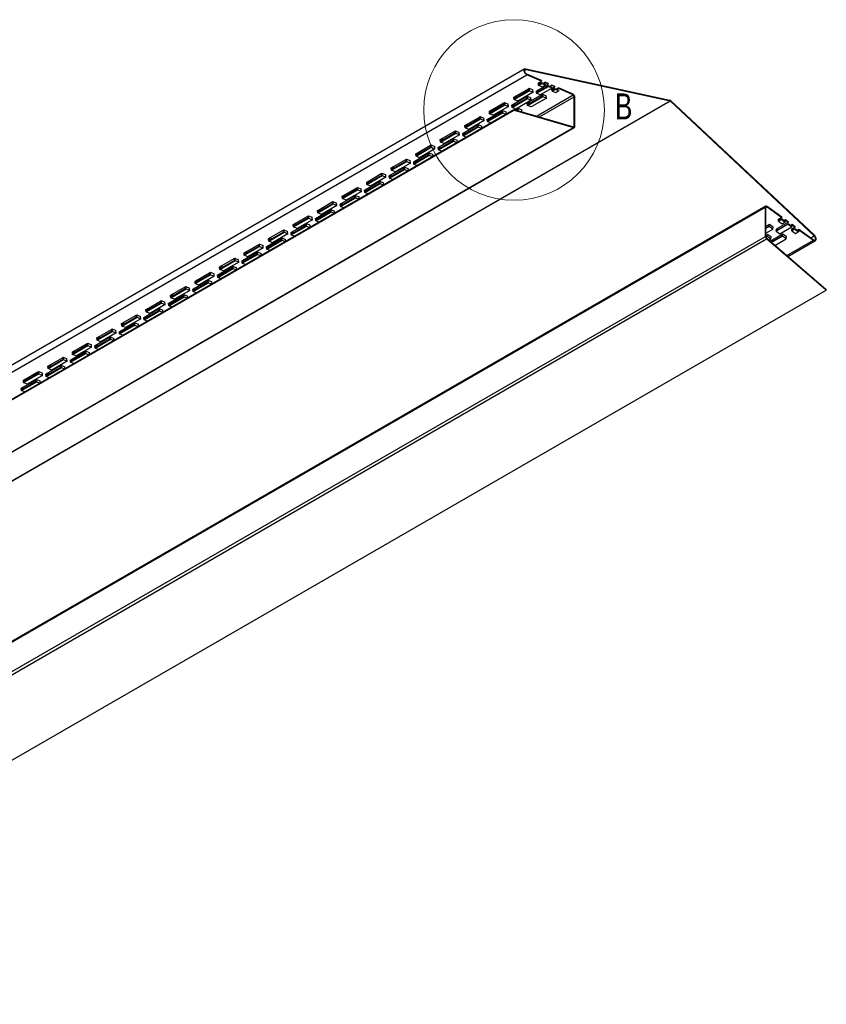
# Model space of a CAD drawing. Header units: inches. Extents: x -11.5 to 22.9, y -20.8 to 15.
# Tile 9 of 11: x 12.1 to 19.8, y -11.4 to -1.9. Entities that reach past the tile are written whole.
import ezdxf

# ---------------------------------------------------------------- set-up
doc = ezdxf.new("R2010")
doc.units = ezdxf.units.IN
doc.header["$MEASUREMENT"] = 0
doc.styles.add('SLDTEXTSTYLE3', font='TXT', dxfattribs={"width": 0.75})

msp = doc.modelspace()

# ---------------------------------------------------------------- linework, layer by layer
at = {"color": 7, "linetype": 'Continuous', "lineweight": 25}
for p, q in [((16.91068548, -2.36537532), (-11.37358577, -18.69353756)), ((16.92035224, -2.36421291), (18.30463587, -2.66628828)), ((-11.35400255, -18.75109898), (16.9302687, -2.42293674)), ((16.92175195, -2.37021905), (18.30603558, -2.67229442)), ((17.07001861, -2.47799398), (16.92968512, -2.41719812)), ((17.07060219, -2.48373261), (16.9302687, -2.42293674)), ((16.94530614, -2.55606448), (16.95213206, -2.55212396)), ((16.95213206, -2.55212396), (16.98721544, -2.56732292)), ((16.95446639, -2.57507846), (16.95213206, -2.55212396)), ((17.02316335, -2.60046262), (17.13730199, -2.53457179)), ((17.02468051, -2.57528471), (17.13496766, -2.51161729)), ((17.13671841, -2.52883316), (17.02643125, -2.59250058)), ((17.04052041, -2.50109845), (17.047016, -2.49734863)), ((17.04285474, -2.52405295), (17.04052041, -2.50109845)), ((17.04285474, -2.52405295), (17.07293652, -2.50668711)), ((17.07793811, -2.53925192), (17.04285474, -2.52405295)), ((17.047016, -2.49734863), (17.07060219, -2.48373261)), ((17.047016, -2.49734863), (17.04876675, -2.5145645)), ((17.07235294, -2.50094848), (17.04876675, -2.5145645)), ((17.0704817, -2.50202873), (17.05244474, -2.49421468)), ((17.17238536, -2.54977075), (17.05824672, -2.61566159)), ((17.07001861, -2.47799398), (17.07060219, -2.48373261)), ((17.07235294, -2.50094848), (17.07293652, -2.50668711)), ((17.10743631, -2.51614745), (17.07235294, -2.50094848)), ((17.10801989, -2.52188608), (17.07293652, -2.50668711)), ((17.10801989, -2.52188608), (17.07793811, -2.53925192)), ((17.10510199, -2.49319295), (17.08338704, -2.50572872)), ((17.10568557, -2.49893157), (17.08939935, -2.5083334)), ((17.10568557, -2.49893157), (17.10510199, -2.49319295)), ((17.13438408, -2.50587866), (17.10510199, -2.49319295)), ((17.13496766, -2.51161729), (17.10568557, -2.49893157)), ((17.10801989, -2.52188608), (17.10743631, -2.51614745)), ((17.13438408, -2.50587866), (17.13496766, -2.51161729)), ((17.13671841, -2.52883316), (17.13730199, -2.53457179)), ((17.13671841, -2.52883316), (17.17180178, -2.54403213)), ((17.17238536, -2.54977075), (17.13730199, -2.53457179)), ((17.16946746, -2.52107763), (17.1477525, -2.5336134)), ((17.17005104, -2.52681625), (17.15376482, -2.53621808)), ((17.16925135, -2.55686781), (17.17574694, -2.55311798)), ((17.17005104, -2.52681625), (17.16946746, -2.52107763)), ((17.19874955, -2.53376334), (17.16946746, -2.52107763)), ((17.19933313, -2.53950196), (17.17005104, -2.52681625)), ((17.17238536, -2.54977075), (17.17180178, -2.54403213)), ((17.17574694, -2.55311798), (17.19933313, -2.53950196)), ((17.17574694, -2.55311798), (17.17749768, -2.57033386)), ((17.19921264, -2.55779808), (17.18117568, -2.54998404)), ((17.19874955, -2.53376334), (17.19933313, -2.53950196)), ((17.23383292, -2.5489623), (17.21211797, -2.56149808)), ((17.23441651, -2.55470093), (17.21813029, -2.56410276)), ((17.23441651, -2.55470093), (17.23383292, -2.5489623)), ((17.37416642, -2.60975817), (17.23383292, -2.5489623)), ((17.37475, -2.61549679), (17.23441651, -2.55470093)), ((16.78897825, -2.71135272), (16.92647372, -2.63197828)), ((16.92822446, -2.64919416), (16.79072899, -2.7285686)), ((16.80481815, -2.63716647), (16.81131374, -2.63341664)), ((16.80715248, -2.66012097), (16.80481815, -2.63716647)), ((16.80715248, -2.66012097), (16.95446639, -2.57507846)), ((16.81131374, -2.63341664), (16.94530614, -2.55606448)), ((16.81131374, -2.63341664), (16.81306449, -2.65063252)), ((16.94705689, -2.57328036), (16.81306449, -2.65063252)), ((16.83477944, -2.63809675), (16.81674248, -2.6302827)), ((16.98954976, -2.59027743), (16.84223585, -2.67531994)), ((16.92647372, -2.63197828), (16.93244067, -2.62853363)), ((16.92822446, -2.64919416), (16.92647372, -2.63197828)), ((16.93244067, -2.62853363), (16.96752405, -2.64373259)), ((16.934775, -2.65148813), (16.93244067, -2.62853363)), ((16.93588341, -2.71589033), (17.08319733, -2.63084782)), ((16.94004468, -2.689186), (17.07403708, -2.61183384)), ((17.07578782, -2.62904971), (16.94179542, -2.70640188)), ((16.94705689, -2.57328036), (16.94530614, -2.55606448)), ((16.95446639, -2.57507846), (16.98954976, -2.59027743)), ((16.96985837, -2.6666871), (16.96752405, -2.64373259)), ((17.1182807, -2.64604678), (16.97096679, -2.73108929)), ((16.98954976, -2.59027743), (16.98721544, -2.56732292)), ((17.02082902, -2.57750812), (17.02468051, -2.57528471)), ((17.02316335, -2.60046262), (17.02082902, -2.57750812)), ((17.05824672, -2.61566159), (17.02316335, -2.60046262)), ((17.02468051, -2.57528471), (17.02643125, -2.59250058)), ((17.0481462, -2.57996481), (17.03010925, -2.57215076)), ((17.07403708, -2.61183384), (17.080863, -2.60789331)), ((17.07578782, -2.62904971), (17.07403708, -2.61183384)), ((17.080863, -2.60789331), (17.11594638, -2.62309228)), ((17.08319733, -2.63084782), (17.080863, -2.60789331)), ((17.08319733, -2.63084782), (17.1182807, -2.64604678)), ((17.1182807, -2.64604678), (17.11594638, -2.62309228)), ((17.17158567, -2.57982231), (17.16925135, -2.55686781)), ((17.17158567, -2.57982231), (17.20166746, -2.56245647)), ((17.20666905, -2.59502128), (17.17158567, -2.57982231)), ((17.20108388, -2.55671784), (17.17749768, -2.57033386)), ((17.20108388, -2.55671784), (17.20166746, -2.56245647)), ((17.20108388, -2.55671784), (17.23616725, -2.57191681)), ((17.23675083, -2.57765543), (17.20166746, -2.56245647)), ((17.23675083, -2.57765543), (17.20666905, -2.59502128)), ((17.23675083, -2.57765543), (17.23616725, -2.57191681)), ((17.38602548, -2.91695382), (17.38602548, -2.63350305)), ((17.39073953, -2.91967518), (17.39073953, -2.63622441)), ((-9.97823567, -19.00045665), (18.30603558, -2.67229442)), ((-9.976626, -19.00138589), (18.30764524, -2.67322366)), ((16.57145022, -2.79618899), (16.71876413, -2.71114648)), ((16.57561148, -2.76948466), (16.70960388, -2.6921325)), ((16.71135463, -2.70934837), (16.57736223, -2.78670054)), ((16.7538475, -2.72634545), (16.60653359, -2.81138796)), ((16.70960388, -2.6921325), (16.7164298, -2.68819198)), ((16.71135463, -2.70934837), (16.70960388, -2.6921325)), ((16.7164298, -2.68819198), (16.75151318, -2.70339094)), ((16.71876413, -2.71114648), (16.7164298, -2.68819198)), ((16.71876413, -2.71114648), (16.7538475, -2.72634545)), ((16.7538475, -2.72634545), (16.75151318, -2.70339094)), ((16.78512676, -2.71357614), (16.78897825, -2.71135272)), ((16.78746109, -2.73653064), (16.78512676, -2.71357614)), ((16.78746109, -2.73653064), (16.934775, -2.65148813)), ((16.82254446, -2.75172961), (16.78746109, -2.73653064)), ((16.78897825, -2.71135272), (16.79072899, -2.7285686)), ((16.81244394, -2.71603283), (16.79440699, -2.70821878)), ((16.84223585, -2.67531994), (16.80715248, -2.66012097)), ((16.96985837, -2.6666871), (16.82254446, -2.75172961)), ((16.83833482, -2.74790185), (16.84516074, -2.74396133)), ((16.84516074, -2.74396133), (16.88024412, -2.7591603)), ((16.84749507, -2.76691584), (16.84516074, -2.74396133)), ((16.93354909, -2.69293583), (16.94004468, -2.689186)), ((16.93588341, -2.71589033), (16.93354909, -2.69293583)), ((16.934775, -2.65148813), (16.96985837, -2.6666871)), ((16.97096679, -2.73108929), (16.93588341, -2.71589033)), ((16.94004468, -2.689186), (16.94179542, -2.70640188)), ((16.96351038, -2.6938661), (16.94547342, -2.68605206)), ((19.69192887, -3.96940814), (18.30764524, -2.67322366)), ((19.69332858, -3.96501807), (18.30904495, -2.66883359)), ((-11.47830835, -19.08304207), (16.8059629, -2.75487983)), ((-11.47718927, -19.08897609), (16.80708198, -2.76081385)), ((16.33990922, -2.90555268), (16.47390162, -2.82820052)), ((16.47390162, -2.82820052), (16.48072754, -2.82426)), ((16.47565236, -2.84541639), (16.47390162, -2.82820052)), ((16.48072754, -2.82426), (16.51581092, -2.83945896)), ((16.48306187, -2.8472145), (16.48072754, -2.82426)), ((16.55175883, -2.87259866), (16.69907274, -2.78755615)), ((16.55327599, -2.84742074), (16.69077146, -2.7680463)), ((16.6925222, -2.78526217), (16.55502673, -2.86463662)), ((16.56911589, -2.77323449), (16.57561148, -2.76948466)), ((16.57145022, -2.79618899), (16.56911589, -2.77323449)), ((16.60653359, -2.81138796), (16.57145022, -2.79618899)), ((16.57561148, -2.76948466), (16.57736223, -2.78670054)), ((16.59907718, -2.77416477), (16.58104022, -2.76635072)), ((16.69077146, -2.7680463), (16.69673841, -2.76460165)), ((16.6925222, -2.78526217), (16.69077146, -2.7680463)), ((16.69673841, -2.76460165), (16.73182179, -2.77980061)), ((16.69907274, -2.78755615), (16.69673841, -2.76460165)), ((16.69907274, -2.78755615), (16.72780081, -2.80000184)), ((16.73353924, -2.79668912), (16.73182179, -2.77980061)), ((16.8059629, -2.75487983), (16.80708198, -2.76081385)), ((16.8059629, -2.75487983), (17.37837395, -2.92379166)), ((16.80708198, -2.76081385), (17.37949303, -2.92972568)), ((16.81938594, -2.75884081), (16.83833482, -2.74790185)), ((16.84006788, -2.76494381), (16.83833482, -2.74790185)), ((16.84724328, -2.76706119), (16.84749507, -2.76691584)), ((16.84749507, -2.76691584), (16.84908519, -2.76760471)), ((16.88209339, -2.77734505), (16.88024412, -2.7591603)), ((-10.90477822, -19.25788792), (17.37949303, -2.92972568)), ((-10.89785199, -19.25738623), (17.38641926, -2.929224)), ((16.31605656, -3.00866668), (16.46337048, -2.92362417)), ((16.31757373, -2.98348876), (16.4550692, -2.90411432)), ((16.45681994, -2.92133019), (16.31932447, -3.00070464)), ((16.33341363, -2.90930251), (16.33990922, -2.90555268)), ((16.33574795, -2.93225701), (16.33341363, -2.90930251)), ((16.33574795, -2.93225701), (16.48306187, -2.8472145)), ((16.37083133, -2.94745598), (16.33574795, -2.93225701)), ((16.33990922, -2.90555268), (16.34165997, -2.92276856)), ((16.47565236, -2.84541639), (16.34165997, -2.92276856)), ((16.36337492, -2.91023278), (16.34533796, -2.90241874)), ((16.51814524, -2.86241346), (16.37083133, -2.94745598)), ((16.4550692, -2.90411432), (16.46103615, -2.90066967)), ((16.45681994, -2.92133019), (16.4550692, -2.90411432)), ((16.46103615, -2.90066967), (16.49611953, -2.91586863)), ((16.46337048, -2.92362417), (16.46103615, -2.90066967)), ((16.46337048, -2.92362417), (16.49209855, -2.93606986)), ((16.48306187, -2.8472145), (16.51814524, -2.86241346)), ((16.49783698, -2.93275714), (16.49611953, -2.91586863)), ((16.51814524, -2.86241346), (16.51581092, -2.83945896)), ((16.5494245, -2.84964416), (16.55327599, -2.84742074)), ((16.55175883, -2.87259866), (16.5494245, -2.84964416)), ((16.5804869, -2.88504436), (16.55175883, -2.87259866)), ((16.55327599, -2.84742074), (16.55502673, -2.86463662)), ((16.57674168, -2.85210084), (16.55870473, -2.8442868)), ((16.10004569, -3.06832503), (16.24735961, -2.98328252)), ((16.10420696, -3.0416207), (16.23819936, -2.96426854)), ((16.2399501, -2.98148441), (16.10595771, -3.05883658)), ((16.28244298, -2.99848148), (16.13512907, -3.08352399)), ((16.23819936, -2.96426854), (16.24502528, -2.96032801)), ((16.2399501, -2.98148441), (16.23819936, -2.96426854)), ((16.24502528, -2.96032801), (16.28010866, -2.97552698)), ((16.24735961, -2.98328252), (16.24502528, -2.96032801)), ((16.24735961, -2.98328252), (16.28244298, -2.99848148)), ((16.28244298, -2.99848148), (16.28010866, -2.97552698)), ((16.31372224, -2.98571218), (16.31757373, -2.98348876)), ((16.31605656, -3.00866668), (16.31372224, -2.98571218)), ((16.34478464, -3.02111238), (16.31605656, -3.00866668)), ((16.31757373, -2.98348876), (16.31932447, -3.00070464)), ((16.34103942, -2.98816886), (16.32300247, -2.98035482)), ((15.86434343, -3.20439305), (16.01165735, -3.11935054)), ((15.8685047, -3.17768872), (16.0024971, -3.10033655)), ((16.00424784, -3.11755243), (15.87025545, -3.1949046)), ((16.0024971, -3.10033655), (16.00932302, -3.09639603)), ((16.00424784, -3.11755243), (16.0024971, -3.10033655)), ((16.00932302, -3.09639603), (16.0444064, -3.111595)), ((16.01165735, -3.11935054), (16.00932302, -3.09639603)), ((16.01165735, -3.11935054), (16.04674072, -3.1345495)), ((16.04674072, -3.1345495), (16.0444064, -3.111595)), ((16.07801998, -3.1217802), (16.08187147, -3.11955678)), ((16.0803543, -3.1447347), (16.07801998, -3.1217802)), ((16.0803543, -3.1447347), (16.22766822, -3.05969219)), ((16.08187147, -3.11955678), (16.21936694, -3.04018234)), ((16.08187147, -3.11955678), (16.08362221, -3.13677266)), ((16.22111768, -3.05739821), (16.08362221, -3.13677266)), ((16.10533716, -3.12423688), (16.0873002, -3.11642284)), ((16.09771137, -3.04537053), (16.10420696, -3.0416207)), ((16.10004569, -3.06832503), (16.09771137, -3.04537053)), ((16.13512907, -3.08352399), (16.10004569, -3.06832503)), ((16.10420696, -3.0416207), (16.10595771, -3.05883658)), ((16.12767266, -3.0463008), (16.1096357, -3.03848676)), ((16.21936694, -3.04018234), (16.22533389, -3.03673768)), ((16.22111768, -3.05739821), (16.21936694, -3.04018234)), ((16.22533389, -3.03673768), (16.26041727, -3.05193665)), ((16.22766822, -3.05969219), (16.22533389, -3.03673768)), ((16.22766822, -3.05969219), (16.25639629, -3.07213788)), ((16.26213472, -3.06882516), (16.26041727, -3.05193665)), ((15.84465204, -3.28080272), (15.99196596, -3.19576021)), ((15.84616921, -3.2556248), (15.98366467, -3.17625035)), ((15.98541542, -3.19346623), (15.84791995, -3.27284068)), ((15.86200911, -3.18143854), (15.8685047, -3.17768872)), ((15.86434343, -3.20439305), (15.86200911, -3.18143854)), ((15.89942681, -3.21959201), (15.86434343, -3.20439305)), ((15.8685047, -3.17768872), (15.87025545, -3.1949046)), ((15.8919704, -3.18236882), (15.87393344, -3.17455478)), ((16.04674072, -3.1345495), (15.89942681, -3.21959201)), ((15.98366467, -3.17625035), (15.98963163, -3.1728057)), ((15.98541542, -3.19346623), (15.98366467, -3.17625035)), ((15.98963163, -3.1728057), (16.02471501, -3.18800467)), ((15.99196596, -3.19576021), (15.98963163, -3.1728057)), ((15.99196596, -3.19576021), (16.02069403, -3.2082059)), ((16.02643246, -3.20489318), (16.02471501, -3.18800467)), ((16.10908238, -3.15718039), (16.0803543, -3.1447347)), ((15.61046695, -3.39169282), (15.74796241, -3.31231837)), ((15.62864117, -3.34046107), (15.77595509, -3.25541855)), ((15.63280244, -3.31375674), (15.76679484, -3.23640457)), ((15.76854558, -3.25362045), (15.63455318, -3.33097261)), ((15.65626814, -3.31843684), (15.63823118, -3.31062279)), ((15.81103846, -3.27061752), (15.66372455, -3.35566003)), ((15.74796241, -3.31231837), (15.75392937, -3.30887372)), ((15.74971316, -3.32953425), (15.74796241, -3.31231837)), ((15.75392937, -3.30887372), (15.78901275, -3.32407269)), ((15.7562637, -3.33182822), (15.75392937, -3.30887372)), ((15.76679484, -3.23640457), (15.77362076, -3.23246405)), ((15.76854558, -3.25362045), (15.76679484, -3.23640457)), ((15.77362076, -3.23246405), (15.80870414, -3.24766302)), ((15.77595509, -3.25541855), (15.77362076, -3.23246405)), ((15.77595509, -3.25541855), (15.81103846, -3.27061752)), ((15.81103846, -3.27061752), (15.80870414, -3.24766302)), ((15.84231772, -3.25784821), (15.84616921, -3.2556248)), ((15.84465204, -3.28080272), (15.84231772, -3.25784821)), ((15.87338012, -3.29324841), (15.84465204, -3.28080272)), ((15.84616921, -3.2556248), (15.84791995, -3.27284068)), ((15.8696349, -3.2603049), (15.85159794, -3.25249085)), ((15.39293891, -3.47652908), (15.54025283, -3.39148657)), ((15.39710018, -3.44982476), (15.53109258, -3.37247259)), ((15.53284332, -3.38968847), (15.39885092, -3.46704063)), ((15.5753362, -3.40668554), (15.42802229, -3.49172805)), ((15.53109258, -3.37247259), (15.5379185, -3.36853207)), ((15.53284332, -3.38968847), (15.53109258, -3.37247259)), ((15.5379185, -3.36853207), (15.57300188, -3.38373104)), ((15.54025283, -3.39148657), (15.5379185, -3.36853207)), ((15.54025283, -3.39148657), (15.5753362, -3.40668554)), ((15.5753362, -3.40668554), (15.57300188, -3.38373104)), ((15.60661546, -3.39391623), (15.61046695, -3.39169282)), ((15.60894978, -3.41687074), (15.60661546, -3.39391623)), ((15.60894978, -3.41687074), (15.7562637, -3.33182822)), ((15.61046695, -3.39169282), (15.61221769, -3.40890869)), ((15.74971316, -3.32953425), (15.61221769, -3.40890869)), ((15.63393264, -3.39637292), (15.61589568, -3.38855887)), ((15.62630685, -3.31750656), (15.63280244, -3.31375674)), ((15.62864117, -3.34046107), (15.62630685, -3.31750656)), ((15.66372455, -3.35566003), (15.62864117, -3.34046107)), ((15.63280244, -3.31375674), (15.63455318, -3.33097261)), ((15.7562637, -3.33182822), (15.78499177, -3.34427392)), ((15.7907302, -3.34096119), (15.78901275, -3.32407269)), ((15.37324752, -3.55293875), (15.52056144, -3.46789624)), ((15.37476469, -3.52776084), (15.51226015, -3.44838639)), ((15.5140109, -3.46560227), (15.37651543, -3.54497671)), ((15.39060459, -3.45357458), (15.39710018, -3.44982476)), ((15.39293891, -3.47652908), (15.39060459, -3.45357458)), ((15.42802229, -3.49172805), (15.39293891, -3.47652908)), ((15.39710018, -3.44982476), (15.39885092, -3.46704063)), ((15.42056588, -3.45450486), (15.40252892, -3.44669081)), ((15.51226015, -3.44838639), (15.51822711, -3.44494174)), ((15.5140109, -3.46560227), (15.51226015, -3.44838639)), ((15.51822711, -3.44494174), (15.55331049, -3.46014071)), ((15.52056144, -3.46789624), (15.51822711, -3.44494174)), ((15.52056144, -3.46789624), (15.54928951, -3.48034194)), ((15.55502794, -3.47702921), (15.55331049, -3.46014071)), ((15.63767786, -3.42931643), (15.60894978, -3.41687074)), ((15.13906243, -3.66382885), (15.27655789, -3.58445441)), ((15.15490233, -3.5896426), (15.16139792, -3.58589278)), ((15.15723665, -3.6125971), (15.15490233, -3.5896426)), ((15.15723665, -3.6125971), (15.30455057, -3.52755459)), ((15.16139792, -3.58589278), (15.29539032, -3.50854061)), ((15.16139792, -3.58589278), (15.16314866, -3.60310865)), ((15.29714106, -3.52575649), (15.16314866, -3.60310865)), ((15.18486361, -3.59057288), (15.16682666, -3.58275883)), ((15.33963394, -3.54275356), (15.19232003, -3.62779607)), ((15.27655789, -3.58445441), (15.28252485, -3.58100976)), ((15.27830864, -3.60167029), (15.27655789, -3.58445441)), ((15.28252485, -3.58100976), (15.31760822, -3.59620873)), ((15.28485918, -3.60396426), (15.28252485, -3.58100976)), ((15.29539032, -3.50854061), (15.30221624, -3.50460009)), ((15.29714106, -3.52575649), (15.29539032, -3.50854061)), ((15.30221624, -3.50460009), (15.33729961, -3.51979906)), ((15.30455057, -3.52755459), (15.30221624, -3.50460009)), ((15.30455057, -3.52755459), (15.33963394, -3.54275356)), ((15.31932568, -3.61309723), (15.31760822, -3.59620873)), ((15.33963394, -3.54275356), (15.33729961, -3.51979906)), ((15.3709132, -3.52998425), (15.37476469, -3.52776084)), ((15.37324752, -3.55293875), (15.3709132, -3.52998425)), ((15.40197559, -3.56538445), (15.37324752, -3.55293875)), ((15.37476469, -3.52776084), (15.37651543, -3.54497671)), ((15.39823038, -3.53244094), (15.38019342, -3.52462689)), ((19.22726156, -3.68438316), (-9.05700969, -20.01254539)), ((14.92153439, -3.74866512), (15.06884831, -3.66362261)), ((14.92569566, -3.72196079), (15.05968806, -3.64460863)), ((15.0614388, -3.66182451), (14.9274464, -3.73917667)), ((15.10393168, -3.67882158), (14.95661777, -3.76386409)), ((15.05968806, -3.64460863), (15.06651398, -3.64066811)), ((15.0614388, -3.66182451), (15.05968806, -3.64460863)), ((15.06651398, -3.64066811), (15.10159735, -3.65586707)), ((15.06884831, -3.66362261), (15.06651398, -3.64066811)), ((15.06884831, -3.66362261), (15.10393168, -3.67882158)), ((15.10393168, -3.67882158), (15.10159735, -3.65586707)), ((15.13521094, -3.66605227), (15.13906243, -3.66382885)), ((15.13754526, -3.68900677), (15.13521094, -3.66605227)), ((15.13754526, -3.68900677), (15.28485918, -3.60396426)), ((15.16627333, -3.70145247), (15.13754526, -3.68900677)), ((15.13906243, -3.66382885), (15.14081317, -3.68104473)), ((15.27830864, -3.60167029), (15.14081317, -3.68104473)), ((15.16252812, -3.66850896), (15.14449116, -3.66069491)), ((15.19232003, -3.62779607), (15.15723665, -3.6125971)), ((15.28485918, -3.60396426), (15.31358725, -3.61640996)), ((19.2395144, -3.68660064), (19.37984789, -3.78783038)), ((-9.06132996, -20.02209421), (19.22294129, -3.69393198)), ((14.6899934, -3.85802881), (14.8239858, -3.78067665)), ((14.8239858, -3.78067665), (14.83081172, -3.77673613)), ((14.82573654, -3.79789252), (14.8239858, -3.78067665)), ((14.83081172, -3.77673613), (14.86589509, -3.79193509)), ((14.83314604, -3.79969063), (14.83081172, -3.77673613)), ((14.901843, -3.82507479), (15.04915692, -3.74003228)), ((14.90336017, -3.79989687), (15.04085563, -3.72052243)), ((15.04260638, -3.73773831), (14.90511091, -3.81711275)), ((14.91920007, -3.72571062), (14.92569566, -3.72196079)), ((14.92153439, -3.74866512), (14.91920007, -3.72571062)), ((14.95661777, -3.76386409), (14.92153439, -3.74866512)), ((14.92569566, -3.72196079), (14.9274464, -3.73917667)), ((14.94916135, -3.7266409), (14.9311244, -3.71882685)), ((15.04085563, -3.72052243), (15.04682259, -3.71707778)), ((15.04260638, -3.73773831), (15.04085563, -3.72052243)), ((15.04682259, -3.71707778), (15.08190596, -3.73227674)), ((15.04915692, -3.74003228), (15.04682259, -3.71707778)), ((15.04915692, -3.74003228), (15.07788499, -3.75247798)), ((15.08362342, -3.74916525), (15.08190596, -3.73227674)), ((19.22294129, -3.97738274), (19.22294129, -3.69393198)), ((19.22765534, -3.9801041), (19.22765534, -3.69665334)), ((19.23893082, -3.69166547), (19.37926431, -3.79289521)), ((14.66614074, -3.96114281), (14.81345465, -3.8761003)), ((14.6676579, -3.93596489), (14.80515337, -3.85659045)), ((14.80690412, -3.87380632), (14.66940865, -3.95318077)), ((14.68349781, -3.86177864), (14.6899934, -3.85802881)), ((14.68583213, -3.88473314), (14.68349781, -3.86177864)), ((14.68583213, -3.88473314), (14.83314604, -3.79969063)), ((14.6899934, -3.85802881), (14.69174414, -3.87524469)), ((14.82573654, -3.79789252), (14.69174414, -3.87524469)), ((14.71345909, -3.86270891), (14.69542214, -3.85489487)), ((14.86822942, -3.81488959), (14.72091551, -3.89993211)), ((14.80515337, -3.85659045), (14.81112033, -3.8531458)), ((14.80690412, -3.87380632), (14.80515337, -3.85659045)), ((14.81112033, -3.8531458), (14.8462037, -3.86834476)), ((14.81345465, -3.8761003), (14.81112033, -3.8531458)), ((14.81345465, -3.8761003), (14.84218273, -3.88854599)), ((14.83314604, -3.79969063), (14.86822942, -3.81488959)), ((14.84792116, -3.88523327), (14.8462037, -3.86834476)), ((14.86822942, -3.81488959), (14.86589509, -3.79193509)), ((14.89950868, -3.80212029), (14.90336017, -3.79989687)), ((14.901843, -3.82507479), (14.89950868, -3.80212029)), ((14.93057107, -3.83752049), (14.901843, -3.82507479)), ((14.90336017, -3.79989687), (14.90511091, -3.81711275)), ((14.92682586, -3.80457698), (14.9087889, -3.79676293)), ((19.25396826, -3.86522709), (19.22765534, -3.88041721)), ((19.25396826, -3.86522709), (19.25221752, -3.8804216)), ((19.26079418, -3.86128656), (19.25396826, -3.86522709)), ((19.25845986, -3.88154591), (19.26079418, -3.86128656)), ((19.29587756, -3.886594), (19.26079418, -3.86128656)), ((19.44129546, -3.85958467), (19.32715682, -3.92547551)), ((19.33159188, -3.91818726), (19.44187904, -3.85451984)), ((19.44362978, -3.83932532), (19.33334263, -3.90299274)), ((19.34684821, -3.83052041), (19.34918253, -3.81026106)), ((19.37692999, -3.81315456), (19.34684821, -3.83052041)), ((19.34684821, -3.83052041), (19.38193158, -3.85582784)), ((19.35567812, -3.80651123), (19.34918253, -3.81026106)), ((19.35567812, -3.80651123), (19.35392738, -3.82170574)), ((19.35392738, -3.82170574), (19.37751357, -3.80808973)), ((19.37926431, -3.79289521), (19.35567812, -3.80651123)), ((19.35990239, -3.80407261), (19.37082447, -3.81195126)), ((19.37692999, -3.81315456), (19.37751357, -3.80808973)), ((19.37692999, -3.81315456), (19.41201336, -3.838462)), ((19.41259694, -3.83339716), (19.37751357, -3.80808973)), ((19.37926431, -3.79289521), (19.37984789, -3.78783038)), ((19.38193158, -3.85582784), (19.41201336, -3.838462)), ((19.39803418, -3.82289229), (19.41493127, -3.81313781)), ((19.40167487, -3.82551851), (19.41434769, -3.81820265)), ((19.41259694, -3.83339716), (19.41201336, -3.838462)), ((19.41493127, -3.81313781), (19.41434769, -3.81820265)), ((19.41434769, -3.81820265), (19.44362978, -3.83932532)), ((19.41493127, -3.81313781), (19.44421336, -3.83426049)), ((19.44129546, -3.85958467), (19.44187904, -3.85451984)), ((19.44129546, -3.85958467), (19.47637883, -3.88489211)), ((19.47696241, -3.87982727), (19.44187904, -3.85451984)), ((19.44362978, -3.83932532), (19.44421336, -3.83426049)), ((19.46239965, -3.8693224), (19.47929674, -3.85956792)), ((19.46604034, -3.87194862), (19.47871316, -3.86463276)), ((19.47696241, -3.87982727), (19.47637883, -3.88489211)), ((19.47929674, -3.85956792), (19.47871316, -3.86463276)), ((19.47871316, -3.86463276), (19.50799525, -3.88575544)), ((19.47929674, -3.85956792), (19.50857883, -3.8806906)), ((14.45012987, -4.02080116), (14.59744378, -3.93575865)), ((14.45429114, -3.99409683), (14.58828354, -3.91674467)), ((14.59003428, -3.93396054), (14.45604188, -4.01131271)), ((14.63252716, -3.95095761), (14.48521325, -4.03600012)), ((14.58828354, -3.91674467), (14.59510946, -3.91280415)), ((14.59003428, -3.93396054), (14.58828354, -3.91674467)), ((14.59510946, -3.91280415), (14.63019283, -3.92800311)), ((14.59744378, -3.93575865), (14.59510946, -3.91280415)), ((14.59744378, -3.93575865), (14.63252716, -3.95095761)), ((14.63252716, -3.95095761), (14.63019283, -3.92800311)), ((14.66380642, -3.93818831), (14.6676579, -3.93596489)), ((14.66614074, -3.96114281), (14.66380642, -3.93818831)), ((14.69486881, -3.97358851), (14.66614074, -3.96114281)), ((14.6676579, -3.93596489), (14.66940865, -3.95318077)), ((14.6911236, -3.94064499), (14.67308664, -3.93283095)), ((14.72091551, -3.89993211), (14.68583213, -3.88473314)), ((19.22765534, -3.89460104), (19.25221752, -3.8804216)), ((19.25845986, -3.88154591), (19.22765534, -3.89932899)), ((19.22765534, -3.94488962), (19.29354323, -3.90685335)), ((19.23513584, -3.95968632), (19.22765534, -3.96400472)), ((19.23513584, -3.95968632), (19.23338509, -3.97488083)), ((19.24110279, -3.95624167), (19.23513584, -3.95968632)), ((19.23876847, -3.97650102), (19.24110279, -3.95624167)), ((19.27618617, -3.9815491), (19.24110279, -3.95624167)), ((19.29354323, -3.90685335), (19.25845986, -3.88154591)), ((19.3826992, -3.95808731), (19.26829664, -4.0241305)), ((19.27816863, -4.03261535), (19.38094846, -3.97328182)), ((19.3871908, -3.97440613), (19.2814593, -4.03544363)), ((19.29354323, -3.90685335), (19.29587756, -3.886594)), ((19.32715682, -3.92547551), (19.32949114, -3.90521616)), ((19.32715682, -3.92547551), (19.36224019, -3.95078294)), ((19.33334263, -3.90299274), (19.32949114, -3.90521616)), ((19.33334263, -3.90299274), (19.33159188, -3.91818726)), ((19.3375669, -3.90055412), (19.34848897, -3.90843277)), ((19.36224019, -3.95078294), (19.47637883, -3.88489211)), ((19.3826992, -3.95808731), (19.38094846, -3.97328182)), ((19.38952512, -3.95414679), (19.3826992, -3.95808731)), ((19.3871908, -3.97440613), (19.38952512, -3.95414679)), ((19.42227417, -3.99971357), (19.3871908, -3.97440613)), ((19.42460849, -3.97945422), (19.38952512, -3.95414679)), ((19.47557914, -3.92338063), (19.47791347, -3.90312128)), ((19.50566093, -3.90601478), (19.47557914, -3.92338063)), ((19.47557914, -3.92338063), (19.51066252, -3.94868806)), ((19.48440906, -3.89937145), (19.47791347, -3.90312128)), ((19.48440906, -3.89937145), (19.48265832, -3.91456596)), ((19.48265832, -3.91456596), (19.50624451, -3.90094995)), ((19.50799525, -3.88575544), (19.48440906, -3.89937145)), ((19.48863333, -3.89693283), (19.49955541, -3.90481148)), ((19.50566093, -3.90601478), (19.50624451, -3.90094995)), ((19.50566093, -3.90601478), (19.5407443, -3.93132222)), ((19.50624451, -3.90094995), (19.54132788, -3.92625738)), ((19.50799525, -3.88575544), (19.50857883, -3.8806906)), ((19.51066252, -3.94868806), (19.5407443, -3.93132222)), ((19.52676512, -3.91575251), (19.54366221, -3.90599803)), ((19.53040581, -3.91837873), (19.54307863, -3.91106287)), ((19.54132788, -3.92625738), (19.5407443, -3.93132222)), ((19.54366221, -3.90599803), (19.54307863, -3.91106287)), ((19.54307863, -3.91106287), (19.68341212, -4.01229261)), ((19.54366221, -3.90599803), (19.6839957, -4.00722777)), ((-9.06132996, -20.30554498), (19.22294129, -3.97738274)), ((-9.05008346, -20.32858042), (19.23418779, -4.00041818)), ((14.21858888, -4.13016485), (14.35258128, -4.05281268)), ((14.35258128, -4.05281268), (14.3594072, -4.04887216)), ((14.35433202, -4.07002856), (14.35258128, -4.05281268)), ((14.3594072, -4.04887216), (14.39449057, -4.06407113)), ((14.36174152, -4.07182667), (14.3594072, -4.04887216)), ((14.3968249, -4.08702563), (14.39449057, -4.06407113)), ((14.43043848, -4.09721083), (14.57775239, -4.01216832)), ((14.43195564, -4.07203291), (14.56945111, -3.99265847)), ((14.57120186, -4.00987434), (14.43370639, -4.08924879)), ((14.45542134, -4.07671301), (14.43738438, -4.06889897)), ((14.44779555, -3.99784666), (14.45429114, -3.99409683)), ((14.45012987, -4.02080116), (14.44779555, -3.99784666)), ((14.48521325, -4.03600012), (14.45012987, -4.02080116)), ((14.45429114, -3.99409683), (14.45604188, -4.01131271)), ((14.47775683, -3.99877693), (14.45971988, -3.99096289)), ((14.56945111, -3.99265847), (14.57541807, -3.98921381)), ((14.57120186, -4.00987434), (14.56945111, -3.99265847)), ((14.57541807, -3.98921381), (14.61050144, -4.00441278)), ((14.57775239, -4.01216832), (14.57541807, -3.98921381)), ((14.57775239, -4.01216832), (14.60648047, -4.02461401)), ((14.6122189, -4.02130129), (14.61050144, -4.00441278)), ((19.22765534, -3.97818855), (19.23338509, -3.97488083)), ((19.23876847, -3.97650102), (19.22789791, -3.98277645)), ((19.80659884, -4.49239808), (19.23418779, -4.00041818)), ((19.80771792, -4.48775612), (19.23530687, -3.99577622)), ((19.27385184, -4.00180845), (19.23876847, -3.97650102)), ((19.25499247, -4.01269574), (19.27385184, -4.00180845)), ((19.27385184, -4.00180845), (19.27618617, -3.9815491)), ((19.31316965, -4.06269827), (19.42227417, -3.99971357)), ((19.42227417, -3.99971357), (19.42460849, -3.97945422)), ((19.43718354, -4.16928661), (19.70299534, -4.01583672)), ((14.19473622, -4.23327885), (14.34205013, -4.14823634)), ((14.19625338, -4.20810093), (14.33374885, -4.12872648)), ((14.3354996, -4.14594236), (14.19800413, -4.22531681)), ((14.21209329, -4.13391468), (14.21858888, -4.13016485)), ((14.21442761, -4.15686918), (14.21209329, -4.13391468)), ((14.21442761, -4.15686918), (14.36174152, -4.07182667)), ((14.24951098, -4.17206814), (14.21442761, -4.15686918)), ((14.21858888, -4.13016485), (14.22033962, -4.14738073)), ((14.35433202, -4.07002856), (14.22033962, -4.14738073)), ((14.24205457, -4.13484495), (14.22401762, -4.12703091)), ((14.3968249, -4.08702563), (14.24951098, -4.17206814)), ((14.33374885, -4.12872648), (14.33971581, -4.12528183)), ((14.3354996, -4.14594236), (14.33374885, -4.12872648)), ((14.33971581, -4.12528183), (14.37479918, -4.1404808)), ((14.34205013, -4.14823634), (14.33971581, -4.12528183)), ((14.34205013, -4.14823634), (14.37077821, -4.16068203)), ((14.36174152, -4.07182667), (14.3968249, -4.08702563)), ((14.37651664, -4.15736931), (14.37479918, -4.1404808)), ((14.42810416, -4.07425633), (14.43195564, -4.07203291)), ((14.43043848, -4.09721083), (14.42810416, -4.07425633)), ((14.45916655, -4.10965652), (14.43043848, -4.09721083)), ((14.43195564, -4.07203291), (14.43370639, -4.08924879)), ((13.97872535, -4.2929372), (14.12603926, -4.20789468)), ((13.98288662, -4.26623287), (14.11687902, -4.1888807)), ((14.11862976, -4.20609658), (13.98463736, -4.28344875)), ((14.16112264, -4.22309365), (14.01380872, -4.30813616)), ((14.11687902, -4.1888807), (14.12370494, -4.18494018)), ((14.11862976, -4.20609658), (14.11687902, -4.1888807)), ((14.12370494, -4.18494018), (14.15878831, -4.20013915)), ((14.12603926, -4.20789468), (14.12370494, -4.18494018)), ((14.12603926, -4.20789468), (14.16112264, -4.22309365)), ((14.16112264, -4.22309365), (14.15878831, -4.20013915)), ((14.1924019, -4.21032435), (14.19625338, -4.20810093)), ((14.19473622, -4.23327885), (14.1924019, -4.21032435)), ((14.22346429, -4.24572454), (14.19473622, -4.23327885)), ((14.19625338, -4.20810093), (14.19800413, -4.22531681)), ((14.21971908, -4.21278103), (14.20168212, -4.20496699)), ((13.74302309, -4.42900521), (13.890337, -4.3439627)), ((13.74718436, -4.40230089), (13.88117676, -4.32494872)), ((13.8829275, -4.3421646), (13.7489351, -4.41951676)), ((13.88117676, -4.32494872), (13.88800268, -4.3210082)), ((13.8829275, -4.3421646), (13.88117676, -4.32494872)), ((13.88800268, -4.3210082), (13.92308605, -4.33620717)), ((13.890337, -4.3439627), (13.88800268, -4.3210082)), ((13.890337, -4.3439627), (13.92542038, -4.35916167)), ((13.92542038, -4.35916167), (13.92308605, -4.33620717)), ((13.95669964, -4.34639236), (13.96055112, -4.34416895)), ((13.95903396, -4.36934687), (13.95669964, -4.34639236)), ((13.95903396, -4.36934687), (14.10634787, -4.28430435)), ((13.96055112, -4.34416895), (14.09804659, -4.2647945)), ((13.96055112, -4.34416895), (13.96230187, -4.36138482)), ((14.09979734, -4.28201038), (13.96230187, -4.36138482)), ((13.98401682, -4.34884905), (13.96597986, -4.341035)), ((13.97639103, -4.26998269), (13.98288662, -4.26623287)), ((13.97872535, -4.2929372), (13.97639103, -4.26998269)), ((14.01380872, -4.30813616), (13.97872535, -4.2929372)), ((13.98288662, -4.26623287), (13.98463736, -4.28344875)), ((14.00635231, -4.27091297), (13.98831536, -4.26309892)), ((14.09804659, -4.2647945), (14.10401355, -4.26134985)), ((14.09979734, -4.28201038), (14.09804659, -4.2647945)), ((14.10401355, -4.26134985), (14.13909692, -4.27654882)), ((14.10634787, -4.28430435), (14.10401355, -4.26134985)), ((14.10634787, -4.28430435), (14.13507595, -4.29675005)), ((14.14081437, -4.29343733), (14.13909692, -4.27654882)), ((13.7233317, -4.50541488), (13.87064561, -4.42037237)), ((13.72484886, -4.48023697), (13.86234433, -4.40086252)), ((13.86409507, -4.4180784), (13.72659961, -4.49745284)), ((13.74068877, -4.40605071), (13.74718436, -4.40230089)), ((13.74302309, -4.42900521), (13.74068877, -4.40605071)), ((13.77810646, -4.44420418), (13.74302309, -4.42900521)), ((13.74718436, -4.40230089), (13.7489351, -4.41951676)), ((13.77065005, -4.40698099), (13.7526131, -4.39916694)), ((13.92542038, -4.35916167), (13.77810646, -4.44420418)), ((13.86234433, -4.40086252), (13.86831129, -4.39741787)), ((13.86409507, -4.4180784), (13.86234433, -4.40086252)), ((13.86831129, -4.39741787), (13.90339466, -4.41261684)), ((13.87064561, -4.42037237), (13.86831129, -4.39741787)), ((13.87064561, -4.42037237), (13.89937368, -4.43281807)), ((13.90511211, -4.42950534), (13.90339466, -4.41261684)), ((13.98776203, -4.38179256), (13.95903396, -4.36934687)), ((-8.47767241, -20.82056032), (19.80659884, -4.49239808)), ((13.4891466, -4.61630498), (13.62664207, -4.53693054)), ((13.50498651, -4.54211873), (13.5114821, -4.53836891)), ((13.50732083, -4.56507323), (13.50498651, -4.54211873)), ((13.50732083, -4.56507323), (13.65463474, -4.48003072)), ((13.5114821, -4.53836891), (13.6454745, -4.46101674)), ((13.5114821, -4.53836891), (13.51323284, -4.55558478)), ((13.64722524, -4.47823262), (13.51323284, -4.55558478)), ((13.53494779, -4.54304901), (13.51691084, -4.53523496)), ((13.68971812, -4.49522969), (13.5424042, -4.5802722)), ((13.62664207, -4.53693054), (13.63260903, -4.53348589)), ((13.62839281, -4.55414642), (13.62664207, -4.53693054)), ((13.63260903, -4.53348589), (13.6676924, -4.54868486)), ((13.63494335, -4.55644039), (13.63260903, -4.53348589)), ((13.6454745, -4.46101674), (13.65230042, -4.45707622)), ((13.64722524, -4.47823262), (13.6454745, -4.46101674)), ((13.65230042, -4.45707622), (13.68738379, -4.47227519)), ((13.65463474, -4.48003072), (13.65230042, -4.45707622)), ((13.65463474, -4.48003072), (13.68971812, -4.49522969)), ((13.68971812, -4.49522969), (13.68738379, -4.47227519)), ((13.72099738, -4.48246038), (13.72484886, -4.48023697)), ((13.7233317, -4.50541488), (13.72099738, -4.48246038)), ((13.75205977, -4.51786058), (13.7233317, -4.50541488)), ((13.72484886, -4.48023697), (13.72659961, -4.49745284)), ((13.74831456, -4.48491707), (13.7302776, -4.47710302)), ((19.80771792, -4.48775612), (19.80659884, -4.49239808)), ((13.27161857, -4.70114125), (13.41893248, -4.61609874)), ((13.27577984, -4.67443692), (13.40977224, -4.59708476)), ((13.41152298, -4.61430064), (13.27753058, -4.6916528)), ((13.45401586, -4.63129771), (13.30670194, -4.71634022)), ((13.40977224, -4.59708476), (13.41659816, -4.59314424)), ((13.41152298, -4.61430064), (13.40977224, -4.59708476)), ((13.41659816, -4.59314424), (13.45168153, -4.6083432)), ((13.41893248, -4.61609874), (13.41659816, -4.59314424)), ((13.41893248, -4.61609874), (13.45401586, -4.63129771)), ((13.45401586, -4.63129771), (13.45168153, -4.6083432)), ((13.48529512, -4.6185284), (13.4891466, -4.61630498)), ((13.48762944, -4.6414829), (13.48529512, -4.6185284)), ((13.48762944, -4.6414829), (13.63494335, -4.55644039)), ((13.4891466, -4.61630498), (13.49089735, -4.63352086)), ((13.62839281, -4.55414642), (13.49089735, -4.63352086)), ((13.5126123, -4.62098509), (13.49457534, -4.61317104)), ((13.5424042, -4.5802722), (13.50732083, -4.56507323)), ((13.63494335, -4.55644039), (13.66367142, -4.56888609)), ((13.66940985, -4.56557336), (13.6676924, -4.54868486)), ((13.17406998, -4.73315278), (13.1808959, -4.72921226)), ((13.1808959, -4.72921226), (13.21597927, -4.74441122)), ((13.18323022, -4.75216676), (13.1808959, -4.72921226)), ((13.25192718, -4.77755092), (13.39924109, -4.69250841)), ((13.25344434, -4.752373), (13.39093981, -4.67299856)), ((13.39269055, -4.69021444), (13.25519509, -4.76958888)), ((13.26928425, -4.67818675), (13.27577984, -4.67443692)), ((13.27161857, -4.70114125), (13.26928425, -4.67818675)), ((13.30670194, -4.71634022), (13.27161857, -4.70114125)), ((13.27577984, -4.67443692), (13.27753058, -4.6916528)), ((13.29924553, -4.67911703), (13.28120858, -4.67130298)), ((13.39093981, -4.67299856), (13.39690677, -4.66955391)), ((13.39269055, -4.69021444), (13.39093981, -4.67299856)), ((13.39690677, -4.66955391), (13.43199014, -4.68475287)), ((13.39924109, -4.69250841), (13.39690677, -4.66955391)), ((13.39924109, -4.69250841), (13.42796916, -4.70495411)), ((13.43370759, -4.70164138), (13.43199014, -4.68475287)), ((13.51635751, -4.6539286), (13.48762944, -4.6414829)), ((13.01774208, -4.88844102), (13.15523755, -4.80906658)), ((13.15698829, -4.82628245), (13.01949283, -4.9056569)), ((13.03358198, -4.81425477), (13.04007758, -4.81050494)), ((13.03591631, -4.83720927), (13.03358198, -4.81425477)), ((13.03591631, -4.83720927), (13.18323022, -4.75216676)), ((13.04007758, -4.81050494), (13.17406998, -4.73315278)), ((13.04007758, -4.81050494), (13.04182832, -4.82772082)), ((13.17582072, -4.75036865), (13.04182832, -4.82772082)), ((13.06354327, -4.81518505), (13.04550631, -4.807371)), ((13.2183136, -4.76736573), (13.07099968, -4.85240824)), ((13.15523755, -4.80906658), (13.16120451, -4.80562193)), ((13.15698829, -4.82628245), (13.15523755, -4.80906658)), ((13.16120451, -4.80562193), (13.19628788, -4.82082089)), ((13.16353883, -4.82857643), (13.16120451, -4.80562193)), ((13.17582072, -4.75036865), (13.17406998, -4.73315278)), ((13.18323022, -4.75216676), (13.2183136, -4.76736573)), ((13.19800533, -4.8377094), (13.19628788, -4.82082089)), ((13.2183136, -4.76736573), (13.21597927, -4.74441122)), ((13.24959286, -4.75459642), (13.25344434, -4.752373)), ((13.25192718, -4.77755092), (13.24959286, -4.75459642)), ((13.28065525, -4.78999662), (13.25192718, -4.77755092)), ((13.25344434, -4.752373), (13.25519509, -4.76958888)), ((13.27691004, -4.75705311), (13.25887308, -4.74923906)), ((12.80021405, -4.97327729), (12.94752796, -4.88823478)), ((12.80437532, -4.94657296), (12.93836772, -4.8692208)), ((12.94011846, -4.88643667), (12.80612606, -4.96378884)), ((12.98261134, -4.90343374), (12.83529742, -4.98847626)), ((12.93836772, -4.8692208), (12.94519364, -4.86528028)), ((12.94011846, -4.88643667), (12.93836772, -4.8692208)), ((12.94519364, -4.86528028), (12.98027701, -4.88047924)), ((12.94752796, -4.88823478), (12.94519364, -4.86528028)), ((12.94752796, -4.88823478), (12.98261134, -4.90343374)), ((12.98261134, -4.90343374), (12.98027701, -4.88047924)), ((13.01389059, -4.89066444), (13.01774208, -4.88844102)), ((13.01622492, -4.91361894), (13.01389059, -4.89066444)), ((13.01622492, -4.91361894), (13.16353883, -4.82857643)), ((13.04495299, -4.92606464), (13.01622492, -4.91361894)), ((13.01774208, -4.88844102), (13.01949283, -4.9056569)), ((13.04120778, -4.89312112), (13.02317082, -4.88530708)), ((13.07099968, -4.85240824), (13.03591631, -4.83720927)), ((13.16353883, -4.82857643), (13.1922669, -4.84102212)), ((12.56867306, -5.08264098), (12.70266546, -5.00528881)), ((12.70266546, -5.00528881), (12.70949138, -5.00134829)), ((12.7044162, -5.02250469), (12.70266546, -5.00528881)), ((12.70949138, -5.00134829), (12.74457475, -5.01654726)), ((12.7118257, -5.0243028), (12.70949138, -5.00134829)), ((12.78052266, -5.04968696), (12.92783657, -4.96464445)), ((12.78203982, -5.02450904), (12.91953529, -4.9451346)), ((12.92128603, -4.96235047), (12.78379056, -5.04172492)), ((12.79787972, -4.95032279), (12.80437532, -4.94657296)), ((12.80021405, -4.97327729), (12.79787972, -4.95032279)), ((12.83529742, -4.98847626), (12.80021405, -4.97327729)), ((12.80437532, -4.94657296), (12.80612606, -4.96378884)), ((12.82784101, -4.95125306), (12.80980405, -4.94343902)), ((12.91953529, -4.9451346), (12.92550225, -4.94168995)), ((12.92128603, -4.96235047), (12.91953529, -4.9451346)), ((12.92550225, -4.94168995), (12.96058562, -4.95688891)), ((12.92783657, -4.96464445), (12.92550225, -4.94168995)), ((12.92783657, -4.96464445), (12.95656464, -4.97709014)), ((12.96230307, -4.97377742), (12.96058562, -4.95688891)), ((12.5448204, -5.18575498), (12.69213431, -5.10071247)), ((12.54633756, -5.16057706), (12.68383303, -5.08120262)), ((12.68558377, -5.09841849), (12.5480883, -5.17779294)), ((12.56217746, -5.08639081), (12.56867306, -5.08264098)), ((12.56451179, -5.10934531), (12.56217746, -5.08639081)), ((12.56451179, -5.10934531), (12.7118257, -5.0243028)), ((12.59959516, -5.12454427), (12.56451179, -5.10934531)), ((12.56867306, -5.08264098), (12.5704238, -5.09985686)), ((12.7044162, -5.02250469), (12.5704238, -5.09985686)), ((12.59213875, -5.08732108), (12.57410179, -5.07950704)), ((12.74690907, -5.03950176), (12.59959516, -5.12454427)), ((12.68383303, -5.08120262), (12.68979999, -5.07775796)), ((12.68558377, -5.09841849), (12.68383303, -5.08120262)), ((12.68979999, -5.07775796), (12.72488336, -5.09295693)), ((12.69213431, -5.10071247), (12.68979999, -5.07775796)), ((12.69213431, -5.10071247), (12.72086238, -5.11315816)), ((12.7118257, -5.0243028), (12.74690907, -5.03950176)), ((12.72660081, -5.10984544), (12.72488336, -5.09295693)), ((12.74690907, -5.03950176), (12.74457475, -5.01654726)), ((12.77818833, -5.02673246), (12.78203982, -5.02450904)), ((12.78052266, -5.04968696), (12.77818833, -5.02673246)), ((12.80925073, -5.06213265), (12.78052266, -5.04968696)), ((12.78203982, -5.02450904), (12.78379056, -5.04172492)), ((12.80550552, -5.02918914), (12.78746856, -5.0213751)), ((12.32880953, -5.24541333), (12.47612344, -5.16037081)), ((12.3329708, -5.218709), (12.46696319, -5.14135683)), ((12.46871394, -5.15857271), (12.33472154, -5.23592488)), ((12.51120681, -5.17556978), (12.3638929, -5.26061229)), ((12.46696319, -5.14135683), (12.47378912, -5.13741631)), ((12.46871394, -5.15857271), (12.46696319, -5.14135683)), ((12.47378912, -5.13741631), (12.50887249, -5.15261528)), ((12.47612344, -5.16037081), (12.47378912, -5.13741631)), ((12.47612344, -5.16037081), (12.51120681, -5.17556978)), ((12.51120681, -5.17556978), (12.50887249, -5.15261528)), ((12.54248607, -5.16280048), (12.54633756, -5.16057706)), ((12.5448204, -5.18575498), (12.54248607, -5.16280048)), ((12.57354847, -5.19820067), (12.5448204, -5.18575498)), ((12.54633756, -5.16057706), (12.5480883, -5.17779294)), ((12.56980326, -5.16525716), (12.5517663, -5.15744312)), ((12.09310727, -5.38148135), (12.24042118, -5.29643883)), ((12.09726854, -5.35477702), (12.23126093, -5.27742485)), ((12.23301168, -5.29464073), (12.09901928, -5.37199289)), ((12.23126093, -5.27742485), (12.23808686, -5.27348433)), ((12.23301168, -5.29464073), (12.23126093, -5.27742485)), ((12.23808686, -5.27348433), (12.27317023, -5.2886833)), ((12.24042118, -5.29643883), (12.23808686, -5.27348433)), ((12.24042118, -5.29643883), (12.27550455, -5.3116378)), ((12.27550455, -5.3116378), (12.27317023, -5.2886833)), ((12.30678381, -5.29886849), (12.3106353, -5.29664508)), ((12.30911814, -5.321823), (12.30678381, -5.29886849)), ((12.30911814, -5.321823), (12.45643205, -5.23678048)), ((12.3106353, -5.29664508), (12.44813077, -5.21727063)), ((12.3106353, -5.29664508), (12.31238604, -5.31386095)), ((12.44988151, -5.23448651), (12.31238604, -5.31386095)), ((12.33410099, -5.30132518), (12.31606404, -5.29351113)), ((12.3264752, -5.22245882), (12.3329708, -5.218709)), ((12.32880953, -5.24541333), (12.3264752, -5.22245882)), ((12.3638929, -5.26061229), (12.32880953, -5.24541333)), ((12.3329708, -5.218709), (12.33472154, -5.23592488)), ((12.35643649, -5.2233891), (12.33839953, -5.21557506)), ((12.44813077, -5.21727063), (12.45409773, -5.21382598)), ((12.44988151, -5.23448651), (12.44813077, -5.21727063)), ((12.45409773, -5.21382598), (12.4891811, -5.22902495)), ((12.45643205, -5.23678048), (12.45409773, -5.21382598)), ((12.45643205, -5.23678048), (12.48516012, -5.24922618)), ((12.49089855, -5.24591346), (12.4891811, -5.22902495)), ((12.07341588, -5.45789102), (12.22072979, -5.3728485)), ((12.07493304, -5.4327131), (12.21242851, -5.35333865)), ((12.21417925, -5.37055453), (12.07668378, -5.44992897)), ((12.09077294, -5.35852684), (12.09726854, -5.35477702)), ((12.09310727, -5.38148135), (12.09077294, -5.35852684)), ((12.12819064, -5.39668031), (12.09310727, -5.38148135)), ((12.09726854, -5.35477702), (12.09901928, -5.37199289)), ((12.12073423, -5.35945712), (12.10269727, -5.35164307)), ((12.27550455, -5.3116378), (12.12819064, -5.39668031)), ((12.21242851, -5.35333865), (12.21839547, -5.349894)), ((12.21417925, -5.37055453), (12.21242851, -5.35333865)), ((12.21839547, -5.349894), (12.25347884, -5.36509297)), ((12.22072979, -5.3728485), (12.21839547, -5.349894)), ((12.22072979, -5.3728485), (12.24945786, -5.3852942)), ((12.25519629, -5.38198147), (12.25347884, -5.36509297)), ((12.33784621, -5.33426869), (12.30911814, -5.321823)), ((12.07108155, -5.43493651), (12.07493304, -5.4327131)), ((12.07341588, -5.45789102), (12.07108155, -5.43493651)), ((12.10214395, -5.47033671), (12.07341588, -5.45789102)), ((12.07493304, -5.4327131), (12.07668378, -5.44992897)), ((12.09839873, -5.4373932), (12.08036178, -5.42957915))]:
    msp.add_line(p, q, dxfattribs=at)
at = {"color": 8, "linetype": 'Continuous', "lineweight": 25}
for p, q in [((16.90934591, -2.3773809), (16.92175195, -2.37021905)), ((17.02257908, -2.81880074), (17.37475, -2.61549679)), ((17.05068102, -2.82709329), (17.38602548, -2.63350305)), ((17.37559911, -2.92297284), (17.38602548, -2.91695382)), ((19.22765534, -3.69817467), (19.23893082, -3.69166547)), ((19.65839974, -3.9887641), (19.69192887, -3.96940814)), ((19.4268484, -4.16040369), (19.68341212, -4.01229261))]:
    msp.add_line(p, q, dxfattribs=at)
at = {"color": 7, "linetype": 'Continuous', "lineweight": 25, "flags": 128}
for points in [[(16.9302687, -2.42293674), (16.92160133, -2.41732038), (16.91371434, -2.40857183), (16.9076782, -2.39787854), (16.90431219, -2.38669188), (16.90407319, -2.37653021), (16.90699362, -2.36877276), (16.91267711, -2.36447243), (16.92035224, -2.36421291)], [(16.92968512, -2.41719812), (16.92275123, -2.41270503), (16.91644163, -2.40570619), (16.91161272, -2.39715155), (16.90891991, -2.38820223), (16.90872871, -2.38007289), (16.91106506, -2.37386693), (16.91561185, -2.37042667), (16.92175195, -2.37021905)], [(17.37837395, -2.92379166), (17.37995531, -2.92409358), (17.3814272, -2.92403829), (17.38274896, -2.92362734), (17.38388408, -2.92287206), (17.38480122, -2.92179332), (17.38547504, -2.92042092), (17.38588692, -2.91879276), (17.38602548, -2.91695382)], [(17.37949303, -2.92972568), (17.38181737, -2.93016945), (17.3839808, -2.9300882), (17.38592357, -2.92948416), (17.38759202, -2.92837402), (17.38894006, -2.92678845), (17.38993046, -2.92477124), (17.39053586, -2.92237812), (17.39073953, -2.91967518)], [(19.22294129, -3.69393198), (19.22327103, -3.69054127), (19.22424551, -3.6876829), (19.22582116, -3.68548469), (19.22792751, -3.68404495), (19.23047036, -3.68342805), (19.23333601, -3.68366159), (19.23639631, -3.68473512), (19.2395144, -3.68660064)], [(19.22765534, -3.69665334), (19.22787967, -3.69434647), (19.22854266, -3.69240179), (19.22961465, -3.69090624), (19.2310477, -3.68992672), (19.23277772, -3.68950701), (19.23472736, -3.6896659), (19.23680943, -3.69039628), (19.23893082, -3.69166547)], [(19.68341212, -4.01229261), (19.69207949, -4.01668337), (19.69996648, -4.01704096), (19.70600262, -4.01331685), (19.70936863, -4.00601649), (19.70960763, -3.99613077), (19.7066872, -3.98500145), (19.70100371, -3.97413911), (19.69332858, -3.96501807)], [(19.6839957, -4.00722777), (19.69092959, -4.01074038), (19.69723919, -4.01102646), (19.7020681, -4.00804716), (19.70476091, -4.00220688), (19.70495211, -3.9942983), (19.70261576, -3.98539485), (19.69806897, -3.97670497), (19.69192887, -3.96940814)]]:
    msp.add_lwpolyline(points, dxfattribs=at)
at = {"color": 7, "linetype": 'Continuous', "lineweight": 18}
msp.add_circle((16.80708198, -2.76081385), 0.86810808, dxfattribs=at)
at = {"color": 7, "linetype": 'Continuous', "lineweight": 25}
for centre, radius, start, end in [((17.35944451, -2.63739915), 0.03131706, 2.14972239, 61.959710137), ((17.36473398, -2.63430228), 0.0213065, 2.14972239, 61.959710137), ((18.30211493, -2.67574659), 0.00978851, 44.929547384, 75.075829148), ((18.30511523, -2.67574745), 0.00357358, 44.929547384, 75.075829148), ((19.25558282, -3.97570943), 0.03268439, 182.934592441, 229.111070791), ((19.24986294, -3.97896567), 0.02223677, 182.934592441, 229.111070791)]:
    msp.add_arc(centre, radius, start, end, dxfattribs=at)

# ---------------------------------------------------------------- texts
at = {"color": 7, "linetype": 'Continuous', "lineweight": 18, "insert": (17.77657358, -2.60114492), "char_height": 0.25, "attachment_point": 1, "style": 'SLDTEXTSTYLE3'}
msp.add_mtext('B', dxfattribs=at)

doc.saveas('drawing.dxf')
